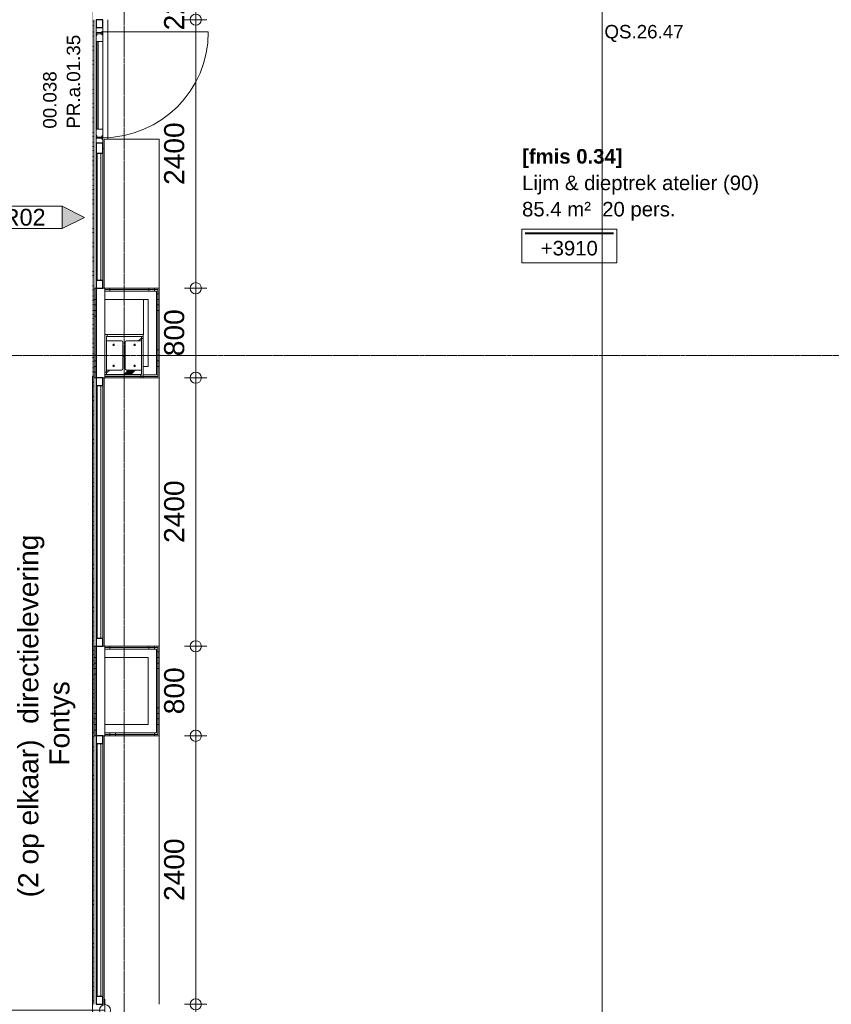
# Model space of a CAD drawing. Header units: millimetres. Extents: x 522 to 75900, y -25803 to 58941.
# Tile 105 of 134: x 43267 to 50524, y 11400 to 20200. Entities that reach past the tile are written whole.
import ezdxf

# ---------------------------------------------------------------- set-up
doc = ezdxf.new("R2010")
doc.units = ezdxf.units.MM
for name, pattern in [('Dash', [6.35, 3.175, -3.175]), ('Dot', [4.7625, 0, -4.7625]), ('Dot 2mm', [2, 0, -2]), ('Grid Line', [22.225, 12.7, -3.175, 3.175, -3.175])]:
    doc.linetypes.add(name, pattern=pattern)
for name, color, linetype, lineweight in [('00_Algemeen', 7, 'Dot', 9), ('00_Algemeen-100', 7, 'Continuous', 9), ('22_Metselwerk', 7, 'Continuous', 9), ('25_Metaalconstructiewerk', 7, 'Continuous', 9), ('30_Kozijnen-ramen-deuren', 7, 'Continuous', 9), ('34_Beglazing', 7, 'Continuous', 18), ('42_Dekvloeren en vloersystemen', 7, 'Continuous', 9)]:
    doc.layers.add(name, color=color, linetype=linetype, lineweight=lineweight)
doc.styles.add('Arial', font='arial.ttf', dxfattribs={"height": 180})
doc.styles.add('Arial_1', font='arial.ttf', dxfattribs={"height": 130})
doc.styles.add('Arial_3', font='arial.ttf', dxfattribs={"height": 150})
doc.styles.add('Arial_4', font='arial.ttf', dxfattribs={"height": 120})
doc.styles.add('Arial_B', font='arialbd.ttf', dxfattribs={"height": 130})
doc.dimstyles.new('1_8mm_continuous_mm_zwart', dxfattribs={"dimscale": 304.8, "dimtxt": 183.646692, "dimasz": 0.328084, "dimexe": 0.328084, "dimexo": 0.0625, "dimgap": 0.164042, "dimtad": 1, "dimdec": 0, "dimzin": 0, "dimdsep": 46, "dimtxsty": 'Arial', "dimblk1": 'DOTBLANK', "dimblk2": 'DOTBLANK', "dimsah": 1, "dimcen": 0.09, "dimdle": 0.328084, "dimazin": 0, "dimtfac": 1, "dimtdec": 4, "dimtix": 1, "dimtmove": 0, "dimatfit": 3, "dimfxl": 0.328084, "dimfxlon": 1, "dimtvp": 1, "dimtolj": 1, "dimtzin": 0, "dimarcsym": 2})
pattern_1 = [(1e-13, (43930, 14000), (-9e-13, 500), []), (1e-13, (43930, 13950), (-9e-13, 500), []), (1e-13, (43930, 13900), (-9e-13, 500), []), (1e-13, (43930, 13850), (-9e-13, 500), [])]
pattern_2 = [(1e-13, (43930, 17200), (-9e-13, 500), []), (1e-13, (43930, 17150), (-9e-13, 500), []), (1e-13, (43930, 17100), (-9e-13, 500), []), (1e-13, (43930, 17050), (-9e-13, 500), [])]
pattern_3 = [(270, (44072.5, 14600), (500, 3e-12), []), (270, (44022.5, 14600), (500, 3e-12), []), (270, (43972.5, 14600), (500, 3e-12), []), (270, (43922.5, 14600), (500, 3e-12), [])]
pattern_4 = [(90, (44472.5, 13800), (-500, -3e-12), []), (90, (44522.5, 13800), (-500, -3e-12), []), (90, (44572.5, 13800), (-500, -3e-12), []), (90, (44622.5, 13800), (-500, -3e-12), [])]
pattern_5 = [(180, (44515, 14400), (4e-11, -500), []), (180, (44515, 14450), (4e-11, -500), []), (180, (44515, 14500), (4e-11, -500), []), (180, (44515, 14550), (4e-11, -500), [])]
pattern_6 = [(270, (44072.5, 17800), (500, 3e-12), []), (270, (44022.5, 17800), (500, 3e-12), []), (270, (43972.5, 17800), (500, 3e-12), []), (270, (43922.5, 17800), (500, 3e-12), [])]
pattern_7 = [(180, (44515, 17600), (3e-11, -500), []), (180, (44515, 17650), (3e-11, -500), []), (180, (44515, 17700), (3e-11, -500), []), (180, (44515, 17750), (3e-11, -500), [])]

# ---------------------------------------------------------------- blocks, each defined once
blk = doc.blocks.new('28_SCO_TLB_IN_steel S355_HEM - HE300M-V15-100 - Plattegrond - Begane grond')
at = {"layer": '25_Metaalconstructiewerk', "lineweight": 13}
h = blk.add_hatch(dxfattribs=at)
h.set_pattern_fill('FP_136', color=256, style=0, pattern_type=2)
h.set_pattern_definition([(45, (-44200, -17200), (-500, 500), []), (45, (-44030, -17200), (-500, 500), []), (45, (-44020, -17200), (-500, 500), []), (45, (-44010, -17200), (-500, 500), []), (45, (-44000, -17200), (-500, 500), []), (45, (-43990, -17200), (-500, 500), []), (45, (-43980, -17200), (-500, 500), []), (45, (-43970, -17200), (-500, 500), [])])
h.paths.add_polyline_path([(-155, -170), (155, -170), (155, -131), (22.5, -131), (14, -127.5), (10.5, -119), (10.5, 119), (14, 127.5), (22.5, 131), (155, 131), (155, 170), (-155, 170), (-155, 131), (-22.5, 131), (-14, 127.5), (-10.5, 119), (-10.5, -119), (-14, -127.5), (-22.5, -131), (-155, -131)], flags=0)
for p, q in [((155, 170), (-155, 170)), ((-155, 170), (-155, 131)), ((-155, 131), (-22.5, 131)), ((-10.5, 119), (-10.5, -119)), ((10.5, -119), (10.5, 119)), ((22.5, 131), (155, 131)), ((155, 131), (155, 170)), ((-22.5, -131), (-155, -131)), ((-155, -131), (-155, -170)), ((-155, -170), (155, -170)), ((155, -131), (22.5, -131)), ((155, -170), (155, -131))]:
    blk.add_line(p, q, dxfattribs=at)
for centre, start, end in [((-22.5, 119), 0, 90), ((22.5, 119), 90, 180), ((-22.5, -119), 270, 0), ((22.5, -119), 180, 270)]:
    blk.add_arc(centre, 12, start, end, dxfattribs=at)
blk = doc.blocks.new('28_ARC_staal - bevestiging - voetplaat 4 ankers lxbxt_f - 500x500x20 stelruimte 20 200-200 inboordiepte 500-3222366-100 - Plattegrond - Begane grond')
at = {"layer": '25_Metaalconstructiewerk', "lineweight": 13}
for centre, start, end in [((-93.9, 93.9), 0, 180), ((-93.9, 93.9), 180, 360), ((93.9, 93.9), 0, 180), ((93.9, 93.9), 180, 360), ((-93.9, -93.9), 0, 180), ((93.9, -93.9), 0, 180), ((-93.9, -93.9), 180, 360), ((93.9, -93.9), 180, 360)]:
    blk.add_arc(centre, 6, start, end, dxfattribs=at)
blk = doc.blocks.new('FRA_R12_AWT_CON_Betonwerk_R20_rvt-1-100 - Plattegrond - Begane grond')
at = {"lineweight": 13}
blk.add_blockref('28_SCO_TLB_IN_steel S355_HEM - HE300M-V15-100 - Plattegrond - Begane grond', (44200, 17200), dxfattribs=at)
at = {"lineweight": 13, "rotation": 89.99999999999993}
blk.add_blockref('28_ARC_staal - bevestiging - voetplaat 4 ankers lxbxt_f - 500x500x20 stelruimte 20 200-200 inboordiepte 500-3222366-100 - Plattegrond - Begane grond', (44200, 17200), dxfattribs=at)
blk = doc.blocks.new('Rectangular Mullion - 22CWm_70x60 Jansen Eco 60_blauw-7510590-100 - Plattegrond - Begane grond')
at = {"layer": '30_Kozijnen-ramen-deuren', "lineweight": 25}
for p, q in [((0, 30), (-70, 30)), ((-70, 30), (-70, -30)), ((0, -30), (0, 30)), ((-70, -30), (0, -30))]:
    blk.add_line(p, q, dxfattribs=at)
blk = doc.blocks.new('System Panel - 22_CW_Internal_VSG_Double Glass_32mm offset-10579058-100 - Plattegrond - Begane grond')
at = {"layer": '30_Kozijnen-ramen-deuren', "lineweight": 18}
for p, q in [((568, 12), (-568, 12)), ((-568, 12), (-568, -20)), ((568, -20), (568, 12)), ((-568, -20), (568, -20))]:
    blk.add_line(p, q, dxfattribs=at)
blk = doc.blocks.new('System Panel - 22_CW_Internal_VSG_Double Glass_32mm offset-10579056-100 - Plattegrond - Begane grond')
at = {"layer": '30_Kozijnen-ramen-deuren', "lineweight": 18}
for p, q in [((1130, 12), (-1130, 12)), ((-1130, 12), (-1130, -20)), ((1130, -20), (1130, 12)), ((-1130, -20), (1130, -20))]:
    blk.add_line(p, q, dxfattribs=at)
blk = doc.blocks.new('Rectangular Mullion - 22CWm_90x60 Jansen Eco 60_blauw-7587618-100 - Plattegrond - Begane grond')
at = {"layer": '30_Kozijnen-ramen-deuren'}
for p, q in [((43950, 17870), (43950, 19006)), ((44010, 19006), (44010, 17870))]:
    blk.add_line(p, q, dxfattribs=at)
blk = doc.blocks.new('Rectangular Mullion - 22CWm_90x60 Jansen Eco 60_blauw-7587629-100 - Plattegrond - Begane grond')
at = {"layer": '30_Kozijnen-ramen-deuren'}
for p, q in [((43950, 14670), (43950, 16930)), ((44010, 16930), (44010, 14670))]:
    blk.add_line(p, q, dxfattribs=at)
blk = doc.blocks.new('Rectangular Mullion - 22CWm_90x60 Jansen Eco 60_blauw-V38-100 - Plattegrond - Begane grond')
at = {"layer": '30_Kozijnen-ramen-deuren'}
for p, q in [((43950, 11470), (43950, 13730)), ((44010, 13730), (44010, 11470))]:
    blk.add_line(p, q, dxfattribs=at)
blk = doc.blocks.new('Rectangular Mullion - 22CWm_90x60 Jansen Eco 60_blauw-7587626-100 - Plattegrond - Begane grond')
at = {"layer": '30_Kozijnen-ramen-deuren', "lineweight": 25}
for p, q in [((-45, 30), (45, 30)), ((-45, -30), (-45, 30)), ((45, 30), (45, -30)), ((45, -30), (-45, -30))]:
    blk.add_line(p, q, dxfattribs=at)
blk = doc.blocks.new('Rectangular Mullion - 22CWm_70x60 Jansen Eco 60_blauw-7587619-100 - Plattegrond - Begane grond')
at = {"layer": '30_Kozijnen-ramen-deuren', "lineweight": 25}
for p, q in [((-35, 30), (35, 30)), ((-35, -30), (-35, 30)), ((35, 30), (35, -30)), ((35, -30), (-35, -30))]:
    blk.add_line(p, q, dxfattribs=at)
blk = doc.blocks.new('Rectangular Mullion - 22CWm_70x60 Jansen Eco 60_blauw-V39-100 - Plattegrond - Begane grond')
at = {"layer": '30_Kozijnen-ramen-deuren', "lineweight": 25}
for p, q in [((-35, 30), (35, 30)), ((-35, -30), (-35, 30)), ((35, 30), (35, -30)), ((35, -30), (-35, -30))]:
    blk.add_line(p, q, dxfattribs=at)
blk = doc.blocks.new('Rectangular Mullion - 22CWm_70x60 Jansen Eco 60_blauw-V40-100 - Plattegrond - Begane grond')
at = {"layer": '30_Kozijnen-ramen-deuren', "lineweight": 25}
for p, q in [((-35, 30), (35, 30)), ((-35, -30), (-35, 30)), ((35, 30), (35, -30)), ((35, -30), (-35, -30))]:
    blk.add_line(p, q, dxfattribs=at)
blk = doc.blocks.new('Rectangular Mullion - 22CWm_70x60 Jansen Eco 60_blauw-V41-100 - Plattegrond - Begane grond')
at = {"layer": '30_Kozijnen-ramen-deuren', "lineweight": 25}
for p, q in [((-35, 30), (35, 30)), ((-35, -30), (-35, 30)), ((35, 30), (35, -30)), ((35, -30), (-35, -30))]:
    blk.add_line(p, q, dxfattribs=at)
blk = doc.blocks.new('Rectangular Mullion - 22CWm_70x60 Jansen Eco 60_blauw-V42-100 - Plattegrond - Begane grond')
at = {"layer": '30_Kozijnen-ramen-deuren', "lineweight": 25}
for p, q in [((-35, 30), (35, 30)), ((-35, -30), (-35, 30)), ((35, 30), (35, -30)), ((35, -30), (-35, -30))]:
    blk.add_line(p, q, dxfattribs=at)
blk = doc.blocks.new('32_D_PR_a - 01_35_1034x2400-V43-100 - Plattegrond - Begane grond')
at = {"layer": '30_Kozijnen-ramen-deuren'}
for p, q in [((-396.2, 41.5), (-331.2, 41.5)), ((-396.2, -18.5), (-396.2, 41.5)), ((-351.2, 38.5), (-351.2, -11)), ((-331.2, 38.5), (-351.2, 38.5)), ((-331.2, 41.5), (-331.2, 38.5)), ((572.8, 41.5), (637.8, 41.5)), ((572.8, 38.5), (572.8, 41.5)), ((592.8, 38.5), (572.8, 38.5)), ((592.8, -11), (592.8, 38.5)), ((637.8, 41.5), (637.8, -18.5)), ((-361.2, -18.5), (-396.2, -18.5)), ((-361.2, -11), (-361.2, -18.5)), ((-351.2, -11), (-361.2, -11)), ((602.8, -11), (592.8, -11)), ((602.8, -18.5), (602.8, -11)), ((637.8, -18.5), (602.8, -18.5))]:
    blk.add_line(p, q, dxfattribs=at)
blk = doc.blocks.new('32_d_Binnendeur_PR_Beglaasd - D4-8899272-100 - Plattegrond - Begane grond')
at = {"layer": '30_Kozijnen-ramen-deuren'}
for p, q in [((1044.5, 981.4), (1044.5, 37.4)), ((1129.5, 37.4), (1044.5, 37.4)), ((1044.5, 37.4), (1044.5, 34.4)), ((1044.5, 34.4), (1069.5, 34.4)), ((1069.5, 29.4), (1059.5, 29.4)), ((1059.5, 29.4), (1059.5, -14.6)), ((1069.5, 34.4), (1069.5, 29.4)), ((1913.5, 37.4), (1129.5, 37.4)), ((1129.5, -22.6), (1129.5, 37.4)), ((1913.5, 37.4), (1129.5, 37.4)), ((1998.5, 37.4), (1913.5, 37.4)), ((1913.5, 37.4), (1913.5, -22.6)), ((1973.5, 29.4), (1973.5, 34.4)), ((1973.5, 34.4), (1998.5, 34.4)), ((1983.5, 29.4), (1973.5, 29.4)), ((1976.2, 37.4), (1984.3, 37.4)), ((1983.5, -14.6), (1983.5, 29.4)), ((1998.5, 34.4), (1998.5, 37.4)), ((1059.5, -14.6), (1074.5, -14.6)), ((1074.5, -14.6), (1074.5, -22.6)), ((1074.5, -22.6), (1129.5, -22.6)), ((1129.5, -22.6), (1913.5, -22.6)), ((1913.5, -22.6), (1968.5, -22.6)), ((1968.5, -22.6), (1968.5, -14.6)), ((1968.5, -14.6), (1983.5, -14.6))]:
    blk.add_line(p, q, dxfattribs=at)
at = {"layer": '30_Kozijnen-ramen-deuren', "linetype": 'Dash'}
for p, q in [((1074.5, -22.6), (1069.5, -22.6)), ((1913.5, -22.6), (1135, -22.6)), ((1951.9, -22.6), (1959.7, -22.6)), ((1968.5, -22.6), (1973.5, -22.6)), ((1973.5, -22.6), (1968.5, -22.6))]:
    blk.add_line(p, q, dxfattribs=at)
at = {"layer": '30_Kozijnen-ramen-deuren'}
blk.add_arc((1044.5, 37.4), 944, 360, 90, dxfattribs=at)
at = {"layer": '34_Beglazing', "lineweight": 9}
for p, q in [((1913.5, -4.6), (1129.5, -4.6)), ((1129.5, -4.6), (1129.5, -14.6)), ((1129.5, -14.6), (1913.5, -14.6)), ((1913.5, -14.6), (1913.5, -4.6))]:
    blk.add_line(p, q, dxfattribs=at)
blk = doc.blocks.new('00_TAG_ROOM_roomtag2 - 5_ volledig met plafondhoogte-11202087-100 - Plattegrond - Begane grond')
at = {"layer": '00_Algemeen', "linetype": 'Continuous'}
for p, q in [((0, -5.7), (0, -2.7)), ((0, -2.7), (8.5, -2.7)), ((0.322, -3.01), (8.215, -3.01)), ((0.322, -3.033), (8.215, -3.033)), ((0.322, -3.061), (8.215, -3.061)), ((0.322, -3.095), (8.215, -3.095)), ((0.322, -3.123), (8.215, -3.123)), ((8.5, -2.7), (8.5, -5.7)), ((8.5, -5.7), (0, -5.7))]:
    blk.add_line(p, q, dxfattribs=at)
blk = doc.blocks.new('00_TAG-WA_wall tag_BAR - Type Mark_10x2_rotate-8638253-100 - Plattegrond - Begane grond')
at = {"layer": '00_Algemeen', "linetype": 'Continuous'}
blk.add_hatch(color=256, dxfattribs=at).paths.add_polyline_path([(0, 12), (1, 10), (-1, 10)], flags=0)
for p, q in [((0, 12), (-1, 10)), ((1, 10), (0, 12)), ((-1, 10), (1, 10)), ((-1, 10), (-1, 0)), ((1, 10), (-1, 10)), ((1, 0), (1, 10)), ((-1, 0), (1, 0))]:
    blk.add_line(p, q, dxfattribs=at)
blk = doc.blocks.new('DIMBLOCK208-100 - Plattegrond - Begane grond')
at = {"layer": '00_Algemeen-100', "transparency": 16777216}
for p, q in [((31225, 11446.9), (31225, 11246.9)), ((31225, 11346.9), (31225, 11446.9)), ((44030, 11446.9), (44030, 11246.9)), ((44030, 11346.9), (44030, 11446.9)), ((31125, 11346.9), (44030, 11346.9))]:
    blk.add_line(p, q, dxfattribs=at)
for centre in [(31225, 11346.9), (44030, 11346.9)]:
    blk.add_circle(centre, 50, dxfattribs=at)
at = {"layer": '00_Algemeen-100', "color": 0, "transparency": 16777216, "insert": (37281.4, 11630.6), "char_height": 180, "width": 830.648, "attachment_point": 1, "line_spacing_factor": 0.941778, "style": 'Arial'}
blk.add_mtext('12805', dxfattribs=at)
blk = doc.blocks.new('_DotBlank')
at = {"color": 0, "linetype": 'ByBlock', "lineweight": -2}
blk.add_line((-0.5, 0), (-1, 0), dxfattribs=at)
blk.add_circle((0, 0), 0.5, dxfattribs=at)
blk = doc.blocks.new('DIMBLOCK330-100 - Plattegrond - Begane grond')
at = {"layer": '00_Algemeen-100', "transparency": 16777216}
for p, q in [((44842.1, 20525), (44842.1, 20200)), ((44942.1, 20425), (44742.1, 20425)), ((44842.1, 20425), (44942.1, 20425)), ((44742.1, 20200), (44942.1, 20200)), ((44842.1, 20200), (44742.1, 20200))]:
    blk.add_line(p, q, dxfattribs=at)
for centre in [(44842.1, 20425), (44842.1, 20200)]:
    blk.add_circle(centre, 50, dxfattribs=at)
at = {"layer": '00_Algemeen-100', "color": 0, "transparency": 16777216, "insert": (44558.4, 20104.8), "char_height": 180, "width": 498.389, "attachment_point": 1, "rotation": 90, "line_spacing_factor": 0.941778, "style": 'Arial'}
blk.add_mtext('225', dxfattribs=at)
blk = doc.blocks.new('DIMBLOCK331-100 - Plattegrond - Begane grond')
at = {"layer": '00_Algemeen-100', "transparency": 16777216}
for p, q in [((44742.1, 20200), (44942.1, 20200)), ((44842.1, 20200), (44742.1, 20200)), ((44842.1, 20200), (44842.1, 17800)), ((44742.1, 17800), (44942.1, 17800)), ((44842.1, 17800), (44742.1, 17800))]:
    blk.add_line(p, q, dxfattribs=at)
for centre in [(44842.1, 20200), (44842.1, 17800)]:
    blk.add_circle(centre, 50, dxfattribs=at)
at = {"layer": '00_Algemeen-100', "color": 0, "transparency": 16777216, "insert": (44558.4, 18723.1), "char_height": 180, "width": 664.518, "attachment_point": 1, "rotation": 90, "line_spacing_factor": 0.941778, "style": 'Arial'}
blk.add_mtext('2400', dxfattribs=at)
blk = doc.blocks.new('DIMBLOCK332-100 - Plattegrond - Begane grond')
at = {"layer": '00_Algemeen-100', "transparency": 16777216}
for p, q in [((44742.1, 17800), (44942.1, 17800)), ((44842.1, 17800), (44742.1, 17800)), ((44842.1, 17800), (44842.1, 17000)), ((44742.1, 17000), (44942.1, 17000)), ((44842.1, 17000), (44742.1, 17000))]:
    blk.add_line(p, q, dxfattribs=at)
for centre in [(44842.1, 17800), (44842.1, 17000)]:
    blk.add_circle(centre, 50, dxfattribs=at)
at = {"layer": '00_Algemeen-100', "color": 0, "transparency": 16777216, "insert": (44558.4, 17192.3), "char_height": 180, "width": 498.389, "attachment_point": 1, "rotation": 90, "line_spacing_factor": 0.941778, "style": 'Arial'}
blk.add_mtext('800', dxfattribs=at)
blk = doc.blocks.new('DIMBLOCK333-100 - Plattegrond - Begane grond')
at = {"layer": '00_Algemeen-100', "transparency": 16777216}
for p, q in [((44742.1, 17000), (44942.1, 17000)), ((44842.1, 17000), (44742.1, 17000)), ((44842.1, 17000), (44842.1, 14600)), ((44742.1, 14600), (44942.1, 14600)), ((44842.1, 14600), (44742.1, 14600))]:
    blk.add_line(p, q, dxfattribs=at)
for centre in [(44842.1, 17000), (44842.1, 14600)]:
    blk.add_circle(centre, 50, dxfattribs=at)
at = {"layer": '00_Algemeen-100', "color": 0, "transparency": 16777216, "insert": (44558.4, 15523.1), "char_height": 180, "width": 664.518, "attachment_point": 1, "rotation": 90, "line_spacing_factor": 0.941778, "style": 'Arial'}
blk.add_mtext('2400', dxfattribs=at)
blk = doc.blocks.new('DIMBLOCK334-100 - Plattegrond - Begane grond')
at = {"layer": '00_Algemeen-100', "transparency": 16777216}
for p, q in [((44742.1, 14600), (44942.1, 14600)), ((44842.1, 14600), (44742.1, 14600)), ((44842.1, 14600), (44842.1, 13800)), ((44742.1, 13800), (44942.1, 13800)), ((44842.1, 13800), (44742.1, 13800))]:
    blk.add_line(p, q, dxfattribs=at)
for centre in [(44842.1, 14600), (44842.1, 13800)]:
    blk.add_circle(centre, 50, dxfattribs=at)
at = {"layer": '00_Algemeen-100', "color": 0, "transparency": 16777216, "insert": (44558.4, 13992.3), "char_height": 180, "width": 498.389, "attachment_point": 1, "rotation": 90, "line_spacing_factor": 0.941778, "style": 'Arial'}
blk.add_mtext('800', dxfattribs=at)
blk = doc.blocks.new('DIMBLOCK335-100 - Plattegrond - Begane grond')
at = {"layer": '00_Algemeen-100', "transparency": 16777216}
for p, q in [((44742.1, 13800), (44942.1, 13800)), ((44842.1, 13800), (44742.1, 13800)), ((44842.1, 13800), (44842.1, 11400)), ((44742.1, 11400), (44942.1, 11400)), ((44842.1, 11400), (44742.1, 11400))]:
    blk.add_line(p, q, dxfattribs=at)
for centre in [(44842.1, 13800), (44842.1, 11400)]:
    blk.add_circle(centre, 50, dxfattribs=at)
at = {"layer": '00_Algemeen-100', "color": 0, "transparency": 16777216, "insert": (44558.4, 12323.1), "char_height": 180, "width": 664.518, "attachment_point": 1, "rotation": 90, "line_spacing_factor": 0.941778, "style": 'Arial'}
blk.add_mtext('2400', dxfattribs=at)
blk = doc.blocks.new('DIMBLOCK336-100 - Plattegrond - Begane grond')
at = {"layer": '00_Algemeen-100', "transparency": 16777216}
for p, q in [((44742.1, 11400), (44942.1, 11400)), ((44842.1, 11400), (44742.1, 11400)), ((44842.1, 11400), (44842.1, 10500)), ((44742.1, 10600), (44942.1, 10600)), ((44842.1, 10600), (44742.1, 10600))]:
    blk.add_line(p, q, dxfattribs=at)
for centre in [(44842.1, 11400), (44842.1, 10600)]:
    blk.add_circle(centre, 50, dxfattribs=at)
at = {"layer": '00_Algemeen-100', "color": 0, "transparency": 16777216, "insert": (44558.4, 10792.3), "char_height": 180, "width": 498.389, "attachment_point": 1, "rotation": 90, "line_spacing_factor": 0.941778, "style": 'Arial'}
blk.add_mtext('800', dxfattribs=at)

msp = doc.modelspace()

# ---------------------------------------------------------------- hatches: boundary and pattern name
at = {"layer": '22_Metselwerk', "true_color": 0x808080}
h = msp.add_hatch(dxfattribs=at)
h.set_pattern_fill('FP_359', color=8, angle=-90, style=0, pattern_type=2)
h.set_pattern_definition(pattern_2)
h.paths.add_polyline_path([(43930, 17000), (43942.5, 17000), (43942.5, 17800), (43930, 17800), (43930, 17357.1)], flags=0)
h = msp.add_hatch(dxfattribs=at)
h.set_pattern_fill('FP_359', color=8, angle=-90, style=0, pattern_type=2)
h.set_pattern_definition(pattern_2)
h.paths.add_polyline_path([(43942.5, 17000), (43955, 17000), (43955, 17800), (43942.5, 17800), (43942.5, 17357.1)], flags=0)
h = msp.add_hatch(dxfattribs=at)
h.set_pattern_fill('FP_382', color=8, angle=-90, style=0, pattern_type=2)
h.set_pattern_definition(pattern_6)
h.paths.add_polyline_path([(44515, 17787.5), (44515, 17800), (44030, 17800), (44030, 17787.5), (44502.5, 17787.5)], flags=0)
h = msp.add_hatch(dxfattribs=at)
h.set_pattern_fill('FP_382', color=8, angle=-90, style=0, pattern_type=2)
h.set_pattern_definition(pattern_6)
h.paths.add_polyline_path([(44502.5, 17775), (44502.5, 17787.5), (44030, 17787.5), (44030, 17775), (44490, 17775)], flags=0)
h = msp.add_hatch(dxfattribs=at)
h.set_pattern_fill('FP_383', color=8, angle=-90, style=0, pattern_type=2)
h.set_pattern_definition(pattern_7)
h.paths.add_polyline_path([(44515, 17012.5), (44515, 17787.5), (44502.5, 17787.5), (44502.5, 17012.5)], flags=0)
h = msp.add_hatch(dxfattribs=at)
h.set_pattern_fill('FP_383', color=8, angle=-90, style=0, pattern_type=2)
h.set_pattern_definition(pattern_7)
h.paths.add_polyline_path([(44502.5, 17025), (44502.5, 17775), (44490, 17775), (44490, 17025)], flags=0)
h = msp.add_hatch(dxfattribs=at)
h.set_pattern_fill('FP_230', color=8, angle=-90, style=0, pattern_type=2)
h.set_pattern_definition([(90, (44400, 17370), (-500, 3e-14), []), (90, (44450, 17370), (-500, 3e-14), []), (90, (44500, 17370), (-500, 3e-14), []), (90, (44550, 17370), (-500, 3e-14), [])])
h.paths.add_polyline_path([(44355, 17370), (44370, 17370), (44370, 17385), (44030, 17385), (44030, 17370), (44235.8, 17370)], flags=0)
h = msp.add_hatch(dxfattribs=at)
h.set_pattern_fill('FP_227', color=8, angle=270, style=0, pattern_type=2)
h.set_pattern_definition([(180, (44045, 17400), (-6e-14, -500), []), (180, (44045, 17450), (-6e-14, -500), []), (180, (44045, 17500), (-6e-14, -500), []), (180, (44045, 17550), (-6e-14, -500), [])])
h.paths.add_polyline_path([(44032.7, 17030), (44045, 17030), (44045, 17370), (44030, 17370), (44030, 17030)], flags=0)
h = msp.add_hatch(dxfattribs=at)
h.set_pattern_fill('FP_229', color=8, angle=-90, style=0, pattern_type=2)
h.set_pattern_definition([(0, (44355, 17000), (0, 500), []), (0, (44355, 16950), (0, 500), []), (0, (44355, 16900), (0, 500), []), (0, (44355, 16850), (0, 500), [])])
h.paths.add_polyline_path([(44355, 17030), (44370, 17030), (44370, 17370), (44355, 17370), (44355, 17069)], flags=0)
h = msp.add_hatch(dxfattribs=at)
h.set_pattern_fill('FP_228', color=8, angle=-90, style=0, pattern_type=2)
h.set_pattern_definition([(270, (44000, 17030), (500, 3e-14), []), (270, (43950, 17030), (500, 3e-14), []), (270, (43900, 17030), (500, 3e-14), []), (270, (43850, 17030), (500, 3e-14), [])])
h.paths.add_polyline_path([(44235.8, 17015), (44370, 17015), (44370, 17030), (44030, 17030), (44030, 17015), (44032.7, 17015)], flags=0)
h = msp.add_hatch(dxfattribs=at)
h.set_pattern_fill('FP_384', color=8, angle=-90, style=0, pattern_type=2)
h.set_pattern_definition([(270, (44000, 17012.5), (500, 3e-14), []), (270, (43950, 17012.5), (500, 3e-14), []), (270, (43900, 17012.5), (500, 3e-14), []), (270, (43850, 17012.5), (500, 3e-14), [])])
h.paths.add_polyline_path([(44030, 17000), (44370, 17000), (44370, 17012.5), (44030, 17012.5)], flags=0)
h = msp.add_hatch(dxfattribs=at)
h.set_pattern_fill('FP_358', color=8, angle=-90, style=0, pattern_type=2)
h.set_pattern_definition(pattern_1)
h.paths.add_polyline_path([(43930, 13800), (43942.5, 13800), (43942.5, 14600), (43930, 14600), (43930, 14191.1)], flags=0)
h = msp.add_hatch(dxfattribs=at)
h.set_pattern_fill('FP_358', color=8, angle=-90, style=0, pattern_type=2)
h.set_pattern_definition(pattern_1)
h.paths.add_polyline_path([(43942.5, 13800), (43955, 13800), (43955, 14600), (43942.5, 14600), (43942.5, 14191.1)], flags=0)
h = msp.add_hatch(dxfattribs=at)
h.set_pattern_fill('FP_377', color=8, angle=-90, style=0, pattern_type=2)
h.set_pattern_definition(pattern_3)
h.paths.add_polyline_path([(44030, 14587.5), (44515, 14587.5), (44515, 14600), (44030, 14600)], flags=0)
h = msp.add_hatch(dxfattribs=at)
h.set_pattern_fill('FP_377', color=8, angle=-90, style=0, pattern_type=2)
h.set_pattern_definition(pattern_3)
h.paths.add_polyline_path([(44502.5, 14575), (44502.5, 14587.5), (44030, 14587.5), (44030, 14575), (44490, 14575)], flags=0)
h = msp.add_hatch(dxfattribs=at)
h.set_pattern_fill('FP_379', color=8, angle=-90, style=0, pattern_type=2)
h.set_pattern_definition(pattern_5)
h.paths.add_polyline_path([(44502.5, 13825), (44502.5, 14575), (44490, 14575), (44490, 13825)], flags=0)
h = msp.add_hatch(dxfattribs=at)
h.set_pattern_fill('FP_379', color=8, angle=-90, style=0, pattern_type=2)
h.set_pattern_definition(pattern_5)
h.paths.add_polyline_path([(44515, 13812.5), (44515, 14587.5), (44502.5, 14587.5), (44502.5, 13812.5)], flags=0)
h = msp.add_hatch(dxfattribs=at)
h.set_pattern_fill('FP_378', color=8, angle=-90, style=0, pattern_type=2)
h.set_pattern_definition(pattern_4)
h.paths.add_polyline_path([(44502.5, 13812.5), (44502.5, 13825), (44030, 13825), (44030, 13812.5)], flags=0)
h = msp.add_hatch(dxfattribs=at)
h.set_pattern_fill('FP_378', color=8, angle=-90, style=0, pattern_type=2)
h.set_pattern_definition(pattern_4)
h.paths.add_polyline_path([(44515, 13800), (44515, 13812.5), (44030, 13812.5), (44030, 13800)], flags=0)

# ---------------------------------------------------------------- linework, layer by layer
at = {"layer": '00_Algemeen', "color": 16, "linetype": 'Grid Line', "true_color": 0x800000}
for p, q in [((44200, 4084), (44200, 58341)), ((5086.3, 17200), (57181.4, 17200))]:
    msp.add_line(p, q, dxfattribs=at)
at = {"layer": '00_Algemeen', "linetype": 'Dot 2mm'}
for p, q in [((43920, 10600), (43920, 22045)), ((43920, 19137.5), (43920, 10600))]:
    msp.add_line(p, q, dxfattribs=at)
at = {"layer": '22_Metselwerk'}
for p, q in [((43930, 17800), (43930, 17000)), ((44515, 17800), (43930, 17800)), ((43942.5, 17000), (43942.5, 17800)), ((43955, 17000), (43955, 17800)), ((44030, 17800), (44030, 17012.5)), ((44502.5, 17787.5), (44030, 17787.5)), ((44502.5, 17012.5), (44502.5, 17787.5)), ((44515, 17000), (44515, 17800)), ((44490, 17775), (44030, 17775)), ((44030, 17700), (44415, 17700)), ((44415, 17700), (44415, 17100)), ((44490, 17025), (44490, 17775)), ((44030, 17385), (44030, 17030)), ((44370, 17385), (44030, 17385)), ((44370, 17370), (44355, 17370)), ((44370, 17000), (44370, 17385)), ((44045, 17069), (44045, 17331)), ((44355, 17331), (44355, 17069)), ((44415, 17100), (44370, 17100)), ((43930, 17000), (44515, 17000)), ((44045, 17030), (44030, 17030)), ((44030, 17030), (44030, 17015)), ((44030, 17015), (44370, 17015)), ((44502.5, 17012.5), (44030, 17012.5)), ((44030, 17012.5), (44030, 17000)), ((44490, 17025), (44370, 17025)), ((43930, 14600), (43930, 13800)), ((44030, 14600), (43930, 14600)), ((43942.5, 13800), (43942.5, 14600)), ((43955, 13800), (43955, 14600)), ((44030, 13800), (44030, 14600)), ((44515, 14600), (44030, 14600)), ((44030, 14600), (44030, 14500)), ((44502.5, 14587.5), (44030, 14587.5)), ((44490, 14575), (44030, 14575)), ((44490, 13825), (44490, 14575)), ((44502.5, 13812.5), (44502.5, 14587.5)), ((44515, 13900), (44515, 14600)), ((44030, 14500), (44415, 14500)), ((44415, 14500), (44415, 13900)), ((44415, 13900), (44030, 13900)), ((44030, 13900), (44030, 13800)), ((44490, 13825), (44030, 13825)), ((44515, 13800), (44515, 13900)), ((43930, 13800), (44030, 13800)), ((44502.5, 13812.5), (44030, 13812.5)), ((44030, 13800), (44515, 13800))]:
    msp.add_line(p, q, dxfattribs=at)
at = {"layer": '42_Dekvloeren en vloersystemen', "color": 7, "true_color": 0xffffff}
for p, q in [((48475, 10620), (48475, 20425)), ((43930, 17800), (43930, 20200)), ((44055, 20200), (44055, 19131)), ((43992.5, 20075), (43992.5, 20085)), ((43992.5, 19141), (43992.5, 19151)), ((44022.5, 19131), (44022.5, 17800)), ((44515, 19131), (44022.5, 19131)), ((44515, 17800), (44515, 19131)), ((44022.5, 19050), (44010, 19050)), ((44375, 17385), (44375, 17700)), ((44370, 17385), (44375, 17385)), ((43917.5, 10600), (43917.5, 17015)), ((43917.5, 17015), (43930, 17015)), ((43930, 14600), (43930, 17000)), ((44022.5, 17000), (44022.5, 14600)), ((44515, 14600), (44515, 17000)), ((43930, 11400), (43930, 13800)), ((44022.5, 13800), (44022.5, 11400)), ((44515, 11400), (44515, 13800))]:
    msp.add_line(p, q, dxfattribs=at)

# ---------------------------------------------------------------- block references
at = {"lineweight": 5}
msp.add_blockref('FRA_R12_AWT_CON_Betonwerk_R20_rvt-1-100 - Plattegrond - Begane grond', (0, 0), dxfattribs=at)
at = {"layer": '00_Algemeen', "linetype": 'Continuous', "xscale": 99.99999999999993, "yscale": 99.99999999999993, "zscale": 99.99999999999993, "rotation": 270}
msp.add_blockref('00_TAG-WA_wall tag_BAR - Type Mark_10x2_rotate-8638253-100 - Plattegrond - Begane grond', (42648.2, 18432.6), dxfattribs=at)
at = {"layer": '00_Algemeen', "linetype": 'Continuous', "xscale": 99.99999999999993, "yscale": 99.99999999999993, "zscale": 99.99999999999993}
msp.add_blockref('00_TAG_ROOM_roomtag2 - 5_ volledig met plafondhoogte-11202087-100 - Plattegrond - Begane grond', (47756.2, 18597.1), dxfattribs=at)
at = {"layer": '30_Kozijnen-ramen-deuren'}
for name, p, rotation in [('Rectangular Mullion - 22CWm_70x60 Jansen Eco 60_blauw-7510590-100 - Plattegrond - Begane grond', (43980, 20200), 89.9999999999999), ('32_D_PR_a - 01_35_1034x2400-V43-100 - Plattegrond - Begane grond', (43991.5, 19492.2), 89.9999999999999), ('32_d_Binnendeur_PR_Beglaasd - D4-8899272-100 - Plattegrond - Begane grond', (43972.6, 21134.5), 269.9999999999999), ('System Panel - 22_CW_Internal_VSG_Double Glass_32mm offset-10579058-100 - Plattegrond - Begane grond', (43980, 18438), 269.9999999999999), ('System Panel - 22_CW_Internal_VSG_Double Glass_32mm offset-10579056-100 - Plattegrond - Begane grond', (43980, 15800), 269.9999999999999), ('System Panel - 22_CW_Internal_VSG_Double Glass_32mm offset-10579056-100 - Plattegrond - Begane grond', (43980, 12600), 269.9999999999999)]:
    msp.add_blockref(name, p, dxfattribs=dict(at, rotation=rotation))
at = {"layer": '30_Kozijnen-ramen-deuren', "extrusion": (0, 0, -1), "rotation": 270.0000000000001}
for name, p in [('Rectangular Mullion - 22CWm_90x60 Jansen Eco 60_blauw-7587626-100 - Plattegrond - Begane grond', (-43980, 19051)), ('Rectangular Mullion - 22CWm_70x60 Jansen Eco 60_blauw-7587619-100 - Plattegrond - Begane grond', (-43980, 17835)), ('Rectangular Mullion - 22CWm_70x60 Jansen Eco 60_blauw-V39-100 - Plattegrond - Begane grond', (-43980, 16965)), ('Rectangular Mullion - 22CWm_70x60 Jansen Eco 60_blauw-V40-100 - Plattegrond - Begane grond', (-43980, 14635)), ('Rectangular Mullion - 22CWm_70x60 Jansen Eco 60_blauw-V41-100 - Plattegrond - Begane grond', (-43980, 13765)), ('Rectangular Mullion - 22CWm_70x60 Jansen Eco 60_blauw-V42-100 - Plattegrond - Begane grond', (-43980, 11435))]:
    msp.add_blockref(name, p, dxfattribs=at)
at = {"layer": '30_Kozijnen-ramen-deuren'}
for name in ['Rectangular Mullion - 22CWm_90x60 Jansen Eco 60_blauw-7587618-100 - Plattegrond - Begane grond', 'Rectangular Mullion - 22CWm_90x60 Jansen Eco 60_blauw-7587629-100 - Plattegrond - Begane grond', 'Rectangular Mullion - 22CWm_90x60 Jansen Eco 60_blauw-V38-100 - Plattegrond - Begane grond']:
    msp.add_blockref(name, (0, 0), dxfattribs=at)

# ---------------------------------------------------------------- texts
at = {"layer": '00_Algemeen', "linetype": 'Continuous', "attachment_point": 1, "rotation": 90}
for s, insert, char_height, width, style in [('PR.a.01.35', (43687.8, 19226.2), 120, 1090.295, 'Arial_4'), ('00.038', (43476.2, 19226.2), 120, 665.401, 'Arial_4'), ('(2 op elkaar)  directielevering ', (43254.1, 12355.7), 180, 3816.032, 'Arial'), ('Fontys', (43531.9, 13533.1), 180, 881.856, 'Arial')]:
    msp.add_mtext(s, dxfattribs=dict(at, insert=insert, char_height=char_height, width=width, style=style))
at = {"layer": '00_Algemeen', "color": 5, "linetype": 'Continuous', "true_color": 0x0000ff, "insert": (47759.3, 19043.7), "char_height": 130, "width": 1098.312, "attachment_point": 1, "style": 'Arial_B'}
msp.add_mtext('[fmis 0.34]', dxfattribs=at)
at = {"layer": '00_Algemeen', "linetype": 'Continuous', "attachment_point": 1}
for s, insert, char_height, width, style in [('Lijm & dieptrek atelier (90)', (47759.3, 18806.7), 130, 2549.366, 'Arial_1'), ('85.4 m²', (47759.3, 18571.7), 130, 737.552, 'Arial_1'), ('85.4 m²  20 pers.', (47759.3, 18571.7), 130, 1659.493, 'Arial_1'), ('Q-PR02', (42742.2, 18509.6), 150, 929.957, 'Arial_3'), ('+3910', (47926.4, 18223.1), 130, 609.282, 'Arial_1')]:
    msp.add_mtext(s, dxfattribs=dict(at, insert=insert, char_height=char_height, width=width, style=style))
at = {"layer": '30_Kozijnen-ramen-deuren', "insert": (48495.5, 20153), "char_height": 120, "width": 921.941, "attachment_point": 1, "style": 'Arial_4'}
msp.add_mtext('QS.26.47', dxfattribs=at)

# ---------------------------------------------------------------- dimensions: what is measured, and where the dimension line sits
at = {"layer": '00_Algemeen', "linetype": 'Continuous'}
for base, p1, p2, override, picture, middle in [((44842.1, 20200), (44942.1, 20425), (44742.1, 20200), {"dimpost": '<>', "dimfxl": 301.039909}, 'DIMBLOCK330-100 - Plattegrond - Begane grond', (44700.2, 20312.5)), ((44842.1, 17800), (44742.1, 20200), (44742.1, 17800), {"dimpost": '<>', "dimfxl": 2400}, 'DIMBLOCK331-100 - Plattegrond - Begane grond', (44700.2, 19000)), ((44842.1, 17000), (44742.1, 17800), (44742.1, 17000), {"dimpost": '<>', "dimfxl": 800}, 'DIMBLOCK332-100 - Plattegrond - Begane grond', (44700.2, 17400)), ((44842.1, 14600), (44742.1, 17000), (44742.1, 14600), {"dimpost": '<>', "dimfxl": 2400}, 'DIMBLOCK333-100 - Plattegrond - Begane grond', (44700.2, 15800)), ((44842.1, 13800), (44742.1, 14600), (44742.1, 13800), {"dimpost": '<>', "dimfxl": 800}, 'DIMBLOCK334-100 - Plattegrond - Begane grond', (44700.2, 14200)), ((44842.1, 11400), (44742.1, 13800), (44742.1, 11400), {"dimpost": '<>', "dimfxl": 2400}, 'DIMBLOCK335-100 - Plattegrond - Begane grond', (44700.2, 12600)), ((44842.1, 10600), (44742.1, 11400), (44742.1, 10600), {"dimpost": '<>', "dimfxl": 800}, 'DIMBLOCK336-100 - Plattegrond - Begane grond', (44700.2, 11000))]:
    dim = msp.add_linear_dim(base=base, p1=p1, p2=p2, angle=90, dimstyle='1_8mm_continuous_mm_zwart', override=override, dxfattribs=at)
    dim.commit()
    dim.dimension.update_dxf_attribs({"geometry": picture, "text_midpoint": middle})
dim = msp.add_linear_dim(base=(44030, 11346.9), p1=(31225, 11446.9), p2=(44030, 11446.9), dimstyle='1_8mm_continuous_mm_zwart', override={"dimpost": '<>', "dimfxl": 12805}, dxfattribs=at)
dim.commit()
dim.dimension.update_dxf_attribs({"geometry": 'DIMBLOCK208-100 - Plattegrond - Begane grond', "text_midpoint": (37627.5, 11488.8)})

doc.saveas('drawing.dxf')
